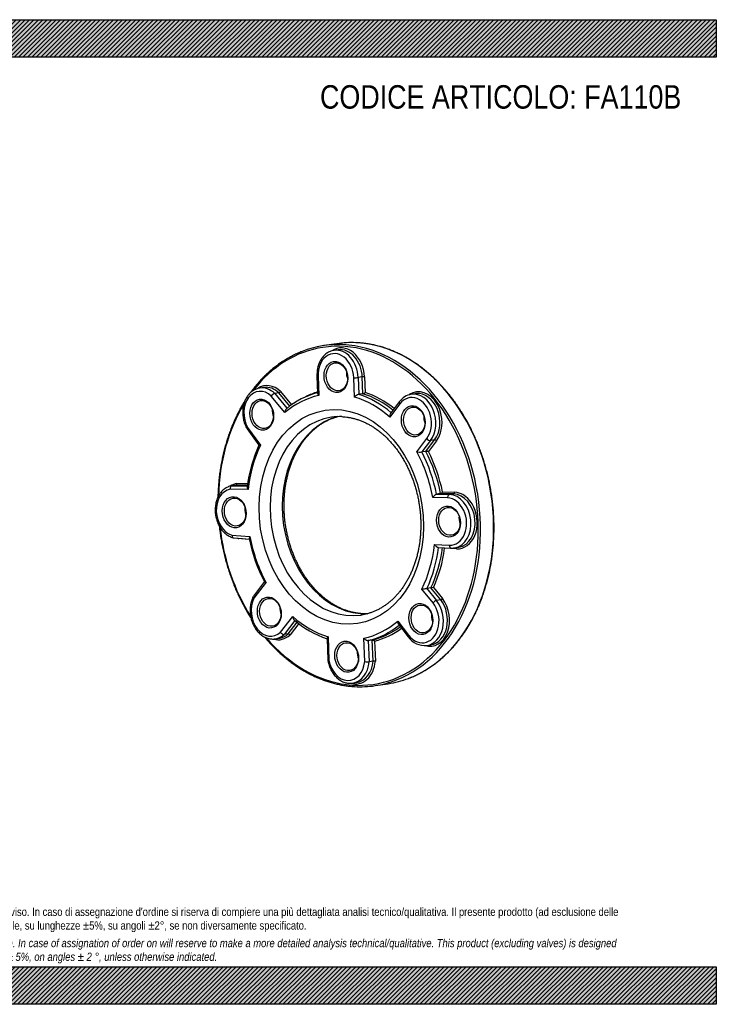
# Model space of a CAD drawing. Header units: millimetres. Extents: x 0 to 891, y 0 to 630.
# Tile 2 of 2: x 445 to 891, y 0 to 630. Entities that reach past the tile are written whole.
import ezdxf

# ---------------------------------------------------------------- set-up
doc = ezdxf.new("R2010")
doc.units = ezdxf.units.MM
doc.header["$LTSCALE"] = 3
doc.layers.add('Default', color=7, linetype='Continuous')
doc.layers.add('FA110B', color=7, linetype='Continuous')

# ---------------------------------------------------------------- blocks, each defined once
blk = doc.blocks.new('SE')
at = {"layer": 'FA110B', "color": 7, "linetype": 'Continuous'}
for p, q in [((648.36, 422.7), (639.95, 421.43)), ((649.09, 418.8), (646.5, 418.41)), ((635.61, 402.02), (636.04, 390.87)), ((636.32, 401.9), (636.79, 389.53)), ((659.64, 388.54), (659.16, 400.91)), ((664.57, 401.43), (661.98, 401.03)), ((661.98, 401.03), (662.39, 390.29)), ((664.98, 390.68), (664.57, 401.43)), ((665.98, 401.49), (666.36, 391.54)), ((601.63, 394.68), (599.04, 394.29)), ((611.2, 391.27), (608.61, 390.88)), ((608.61, 390.88), (616.44, 381.38)), ((618.21, 382.76), (611.2, 391.27)), ((612.3, 392.12), (619.35, 383.57)), ((664.98, 390.68), (662.39, 390.29)), ((698.52, 390.7), (695.93, 390.31)), ((615.14, 378.58), (606.4, 389.19)), ((688.27, 385.51), (682.66, 378.01)), ((688.58, 384.12), (682.23, 375.64)), ((590.9, 368.18), (598.52, 357.81)), ((591.28, 369.09), (599.54, 357.84)), ((699.42, 353.55), (705.8, 361.98)), ((708.22, 360.72), (702.68, 353.4)), ((705.26, 353.79), (710.81, 361.11)), ((712.02, 360.48), (706.89, 353.7)), ((710.81, 361.11), (708.22, 360.72)), ((705.26, 353.79), (702.68, 353.4)), ((591.54, 329.39), (580.12, 329.64)), ((581.19, 331.82), (581.02, 331.79)), ((583.79, 332.22), (581.2, 331.83)), ((581.2, 331.83), (591.07, 331.61)), ((591.13, 332.06), (583.79, 332.22)), ((584.33, 333.32), (591.29, 333.16)), ((715.93, 327.84), (723.53, 327.72)), ((719.14, 324.05), (709.67, 324.2)), ((714.71, 326.76), (712.12, 326.37)), ((712.12, 326.37), (720.34, 326.24)), ((722.93, 326.63), (714.71, 326.76)), ((722.93, 326.63), (720.34, 326.24)), ((581.26, 300.24), (592.73, 299.28)), ((582.29, 298.45), (592.35, 297.6)), ((592.39, 297.39), (585.68, 297.95)), ((710.78, 294.2), (720.26, 293.76)), ((713.21, 292.34), (721.46, 291.96)), ((724.89, 291.46), (717.28, 291.81)), ((723.57, 292.06), (726.16, 292.45)), ((601.98, 270.46), (594.93, 261.1)), ((603.02, 270.04), (595.31, 259.8)), ((709.86, 256.82), (702.68, 265.68)), ((708.53, 266.47), (705.94, 266.08)), ((705.94, 266.08), (712.16, 258.39)), ((714.75, 258.78), (708.53, 266.47)), ((710.15, 266.68), (715.9, 259.56)), ((714.75, 258.78), (712.16, 258.39)), ((612.31, 238.03), (620.13, 248.11)), ((621.55, 245.56), (614.64, 236.65)), ((617.23, 237.04), (622.95, 244.41)), ((624.01, 243.58), (618.4, 236.35)), ((687.23, 245.21), (694.25, 236.15)), ((687.7, 243.21), (693.96, 235.12)), ((609, 233.84), (611.59, 234.23)), ((617.23, 237.04), (614.64, 236.65)), ((642.05, 234.12), (642.58, 220.24)), ((642.71, 235.23), (643.28, 220.24)), ((666.13, 219.25), (665.55, 234.23)), ((671.02, 233.13), (668.43, 232.74)), ((671.54, 219.6), (671.02, 233.13)), ((668.43, 232.74), (668.95, 219.21)), ((672.46, 232.39), (672.95, 219.59)), ((705.92, 229.63), (708.51, 230.02)), ((671.54, 219.6), (668.95, 219.21)), ((658.47, 205.52), (661.05, 205.91)), ((672.75, 203.89), (681.16, 205.16))]:
    blk.add_line(p, q, dxfattribs=at)
for centre, radius, start, end in [((609.61, 387.3), 3.72, 105.65059, 149.50559), ((610.69, 393.08), 1.88, 285.74829, 329.1819), ((648.42, 342.48), 50.36, 104.25317, 129.97741), ((664.1, 393.6), 3.05, 286.6469, 317.54642), ((664.05, 384.64), 5.89, 106.38303, 138.56735), ((697.82, 378.73), 11.71, 98.85053, 144.63792), ((650.02, 342.08), 33.96, 87.40913, 98.42196), ((679.47, 320.61), 89.09, 155.31329, 173.29132), ((701.63, 365.8), 12.45, 259.75873, 274.81851), ((705.77, 347.92), 5.89, 79.04606, 94.91303), ((692.4, 317.64), 102.04, 191.13954, 207.5954), ((722, 301.11), 9.17, 266.607, 281.00999), ((695.51, 338.08), 72.75, 275.65892, 278.24129), ((716.91, 207.53), 59.53, 96.51842, 98.09018), ((713.23, 254.34), 4.18, 104.76504, 143.7439), ((714.22, 260.8), 2.09, 284.77585, 323.76844), ((661.4, 292.01), 61.22, 228.73556, 251.58294), ((704.54, 242.43), 12.86, 214.64358, 276.11129), ((667.69, 230.2), 11.06, 261.88311, 276.55513), ((672.18, 213.95), 5.69, 82.23838, 96.49792)]:
    blk.add_arc(centre, radius, start, end, dxfattribs=at)
for centre, major_axis, ratio, start_param, end_param in [((655.7, 312.56), (-16.25, 107.78), 0.756178, 2.259537, 6.283185), ((656.35, 312.66), (16.4, -108.77), 0.756178, 2.994843, 3.312114), ((664.76, 313.93), (-16.4, 108.77), 0.756178, 6.136435, 6.283185), ((664.76, 313.93), (-16.4, 108.77), 0.756178, 3.302457, 6.136435), ((655.7, 312.56), (-16.25, 107.78), 0.756178, 0, 0.625367), ((647.74, 401.4), (2.24, -14.83), 0.756178, 1.424046, 4.565639), ((652.27, 402.09), (2.68, -17.8), 0.756178, 1.424046, 3.491233), ((649.03, 401.6), (2.53, -16.81), 0.756178, 3.128961, 3.141593), ((649.03, 401.6), (2.53, -16.81), 0.756178, 1.424046, 3.128961), ((651.62, 401.99), (2.53, -16.81), 0.756178, 3.126455, 3.141593), ((651.62, 401.99), (2.53, -16.81), 0.756178, 1.424046, 3.126455), ((656.35, 312.66), (16.4, -108.77), 0.756178, 0.17027, 2.994843), ((661.33, 403.45), (1.34, -8.9), 0.756178, 4.434044, 4.990734), ((604.81, 377.97), (2.68, -17.8), 0.756178, 2.367862, 3.479738), ((637.61, 402.09), (2, 0.08), 0.095684, 3.142114, 4.004388), ((660.46, 401.1), (2, 0.08), 0.095684, 4.004388, 5.575184), ((665.33, 401.39), (0.999, 0.038), 0.095684, 0.862795, 2.433591), ((600.28, 377.29), (2.24, -14.83), 0.756178, 2.380027, 5.180455), ((601.58, 377.48), (2.53, -16.81), 0.756178, 2.371557, 3.142344), ((604.17, 377.87), (2.53, -16.81), 0.756178, 3.127266, 3.141593), ((604.17, 377.87), (2.53, -16.81), 0.756178, 2.371557, 3.127266), ((655.7, 312.56), (-12.22, 81.08), 0.756178, 0.12377, 0.251808), ((655.05, 312.47), (-12.07, 80.09), 0.756178, 5.594444, 5.924987), ((655.7, 312.56), (-12.22, 81.08), 0.756178, 5.59795, 5.915121), ((701.73, 373.76), (2.72, -18.02), 0.756178, 0.636129, 3.479372), ((698.5, 373.27), (2.57, -17.04), 0.756178, 0.636129, 3.135596), ((701.09, 373.66), (2.57, -17.04), 0.756178, 3.096229, 3.141593), ((701.09, 373.66), (2.57, -17.04), 0.756178, 0.636129, 3.096229), ((651.17, 311.88), (-11.78, 78.12), 0.756178, 0.044283, 0.44438), ((651.17, 311.88), (-11.78, 78.12), 0.756178, 5.544607, 5.945402), ((652.47, 312.08), (-12.07, 80.09), 0.756178, 5.568205, 5.924987), ((689.87, 384.31), (1.6, -1.2), 0.524408, 3.141065, 4.234761), ((697.21, 373.08), (2.27, -15.06), 0.756178, 0.636129, 3.78276), ((698.5, 373.27), (2.57, -17.04), 0.756178, 3.135596, 3.141593), ((655.7, 312.56), (-16.25, 107.78), 0.756178, 0.738676, 1.339254), ((613.87, 379.34), (1.34, -8.9), 0.756178, 4.434044, 4.990734), ((654.41, 312.37), (-9.54, 63.28), 0.756178, 0, 3.138954), ((662.17, 313.54), (9.54, -63.28), 0.756178, 3.217759, 6.204638), ((654.41, 312.37), (-9.54, 63.28), 0.756178, 6.279139, 6.283185), ((710.79, 375.13), (1.34, -8.9), 0.756178, 4.434044, 4.990734), ((707.09, 362.18), (1.6, -1.21), 0.526373, 4.237526, 5.808322), ((711.37, 360.38), (0.798, -0.603), 0.526373, 1.095933, 2.66673), ((651.17, 311.88), (-11.78, 78.12), 0.756178, 0.832917, 1.232669), ((651.17, 311.88), (-11.78, 78.12), 0.756178, 4.756224, 5.157468), ((652.47, 312.08), (-12.07, 80.09), 0.756178, 4.777088, 5.137053), ((655.05, 312.47), (-12.07, 80.09), 0.756178, 4.777088, 5.137053), ((655.7, 312.56), (-12.22, 81.08), 0.756178, 4.787167, 5.127187), ((582.64, 314.86), (-2.24, 14.83), 0.756178, 0.024787, 2.824261), ((587.17, 315.54), (2.68, -17.8), 0.756178, 3.152844, 3.487769), ((724.23, 309.59), (-2.72, 18.02), 0.756178, 2.992324, 6.137158), ((719.71, 308.9), (-2.27, 15.06), 0.756178, 2.992324, 6.135241), ((721, 309.1), (-2.57, 17.04), 0.756178, 3.154964, 6.136575), ((723.59, 309.49), (-2.57, 17.04), 0.756178, 3.159186, 6.136575), ((596.23, 316.91), (1.34, -8.9), 0.756178, 4.434044, 4.990734), ((733.29, 310.95), (1.34, -8.9), 0.756178, 4.434044, 4.990734), ((655.7, 312.56), (-16.25, 107.78), 0.756178, 1.524753, 2.092717), ((587.17, 315.54), (2.68, -17.8), 0.756178, -0.377266, -0.305167), ((651.17, 311.88), (11.78, -78.12), 0.756178, 4.759908, 5.160004), ((651.17, 311.88), (11.78, -78.12), 0.756178, 0.829233, 1.230477), ((652.47, 312.08), (12.07, -80.09), 0.756178, 0.850097, 1.210062), ((655.05, 312.47), (12.07, -80.09), 0.756178, 0.850097, 1.203349), ((655.7, 312.56), (12.22, -81.08), 0.756178, 0.860177, 1.200196), ((721.55, 293.95), (0.09, 2), 0.64709, 1.698785, 3.141929), ((721, 309.1), (-2.57, 17.04), 0.756178, 3.141593, 3.154964), ((724.25, 291.36), (-0.047, -0.999), 0.64709, 1.698785, 2.636606), ((723.59, 309.49), (-2.57, 17.04), 0.756178, 3.141593, 3.159186), ((605.14, 250.68), (-2.27, 15.06), 0.756178, 0.811926, 3.610674), ((706.59, 247.16), (-2.72, 18.02), 0.756178, 2.803635, 5.35176), ((703.35, 246.67), (-2.57, 17.04), 0.756178, 3.140774, 5.351177), ((705.94, 247.06), (-2.57, 17.04), 0.756178, 3.141593, 5.351177), ((618.73, 252.73), (1.34, -8.9), 0.756178, 4.434044, 4.990734), ((702.06, 246.47), (-2.27, 15.06), 0.756178, 2.206926, 5.349842), ((651.17, 311.88), (11.78, -78.12), 0.756178, 5.544957, 5.945402), ((654.41, 312.37), (-9.54, 63.28), 0.756178, 3.138954, 3.141593), ((715.65, 248.52), (1.34, -8.9), 0.756178, 4.434044, 4.990734), ((651.17, 311.88), (11.78, -78.12), 0.756178, 0.044283, 0.445079), ((652.47, 312.08), (12.07, -80.09), 0.756178, 0.064699, 0.419144), ((655.7, 312.56), (12.22, -81.08), 0.756178, 0.074565, 0.378172), ((655.05, 312.47), (12.07, -80.09), 0.756178, 0.162162, 0.383799), ((609.67, 251.37), (-2.72, 18.02), 0.756178, 2.808448, 3.624055), ((606.43, 250.88), (-2.57, 17.04), 0.756178, 3.141593, 3.150257), ((606.43, 250.88), (-2.57, 17.04), 0.756178, 3.150257, 3.619986), ((609.02, 251.27), (-2.57, 17.04), 0.756178, 3.141593, 3.173243), ((609.02, 251.27), (-2.57, 17.04), 0.756178, 3.173243, 3.619986), ((655.05, 312.47), (12.07, -80.09), 0.756178, 0.064699, 0.162162), ((695.54, 236.34), (1.58, 1.22), 0.38875, 2.178898, 3.141352), ((668.19, 224.41), (1.34, -8.9), 0.756178, 4.434044, 4.990734), ((654.6, 222.36), (-2.27, 15.06), 0.756178, 1.597324, 4.392361), ((659.13, 223.04), (-2.72, 18.02), 0.756178, 2.793893, 4.407294), ((655.9, 222.55), (-2.57, 17.04), 0.756178, 3.141593, 4.402753), ((658.49, 222.94), (-2.57, 17.04), 0.756178, 3.141593, 4.402753), ((664.76, 313.93), (-16.4, 108.77), 0.756178, 3.141593, 3.302457), ((655.9, 222.55), (-2.57, 17.04), 0.756178, 3.137036, 3.141593), ((656.35, 312.66), (16.4, -108.77), 0.756178, 6.125176, 6.283185), ((656.35, 312.66), (16.4, -108.77), 0.756178, 0, 0.17027)]:
    blk.add_ellipse(centre, major_axis=major_axis, ratio=ratio, start_param=start_param, end_param=end_param, dxfattribs=at)
for centre, major_axis in [((647.74, 401.4), (1.49, -9.89)), ((648.39, 401.5), (-1.34, 8.9)), ((600.28, 377.29), (1.49, -9.89)), ((600.93, 377.38), (-1.34, 8.9)), ((651.17, 311.88), (10.29, -68.23)), ((697.21, 373.08), (1.49, -9.89)), ((697.85, 373.17), (-1.34, 8.9)), ((582.64, 314.86), (1.49, -9.89)), ((583.28, 314.96), (-1.34, 8.9)), ((719.71, 308.9), (1.49, -9.89)), ((720.35, 309), (-1.34, 8.9)), ((605.14, 250.68), (1.49, -9.89)), ((605.78, 250.78), (-1.34, 8.9)), ((702.06, 246.47), (1.49, -9.89)), ((702.71, 246.57), (-1.34, 8.9)), ((654.6, 222.36), (1.49, -9.89)), ((655.25, 222.46), (-1.34, 8.9))]:
    blk.add_ellipse(centre, major_axis=major_axis, ratio=0.756178, dxfattribs=at)
for points, knots in [([(694.2, 208.59), (694.84, 208.82), (696.22, 209.35), (698.63, 210.41), (701.25, 211.69), (703.85, 213.11), (706.4, 214.64), (708.9, 216.3), (711.35, 218.07), (713.74, 219.95), (716.07, 221.95), (718.34, 224.05), (720.55, 226.27), (722.69, 228.59), (724.77, 231.01), (726.77, 233.53), (728.69, 236.14), (730.54, 238.85), (732.32, 241.65), (734.01, 244.53), (735.62, 247.5), (737.14, 250.55), (738.58, 253.67), (739.93, 256.86), (741.19, 260.12), (742.35, 263.45), (743.43, 266.83), (744.41, 270.28), (745.3, 273.77), (746.09, 277.31), (746.78, 280.9), (747.38, 284.52), (747.88, 288.18), (748.27, 291.87), (748.57, 295.59), (748.77, 299.33), (748.87, 303.08), (748.87, 306.85), (748.77, 310.63), (748.57, 314.41), (748.26, 318.19), (747.86, 321.97), (747.36, 325.73), (746.76, 329.48), (746.07, 333.22), (745.27, 336.93), (744.38, 340.61), (743.4, 344.26), (742.32, 347.87), (741.15, 351.45), (739.89, 354.98), (738.54, 358.46), (737.1, 361.89), (735.57, 365.26), (733.96, 368.57), (732.27, 371.81), (730.5, 374.99), (728.65, 378.09), (726.72, 381.12), (724.72, 384.07), (722.64, 386.93), (720.5, 389.71), (718.29, 392.39), (716.02, 394.98), (713.68, 397.48), (711.29, 399.87), (708.84, 402.17), (706.34, 404.36), (703.79, 406.44), (701.19, 408.41), (698.55, 410.26), (695.86, 412), (693.14, 413.63), (690.39, 415.13), (687.61, 416.52), (684.8, 417.78), (681.96, 418.92), (679.1, 419.93), (676.23, 420.82), (673.35, 421.57), (670.45, 422.2), (667.54, 422.7), (664.66, 423.07), (662.29, 423.27), (661.05, 423.33), (660.65, 423.35)], [0, 0, 0, 0, 0.007751, 0.019911, 0.032074, 0.044239, 0.056406, 0.068576, 0.080749, 0.092925, 0.105103, 0.117284, 0.129467, 0.141653, 0.153841, 0.166031, 0.178223, 0.190417, 0.202612, 0.214809, 0.227007, 0.239205, 0.251405, 0.263605, 0.275806, 0.288007, 0.300208, 0.31241, 0.324612, 0.336814, 0.349016, 0.361218, 0.373421, 0.385623, 0.397825, 0.410027, 0.422229, 0.43443, 0.446632, 0.458834, 0.471036, 0.483238, 0.495439, 0.507641, 0.519843, 0.532045, 0.544247, 0.556449, 0.568651, 0.580853, 0.593056, 0.605258, 0.617461, 0.629664, 0.641867, 0.65407, 0.666273, 0.678476, 0.69068, 0.702883, 0.715086, 0.727289, 0.739492, 0.751694, 0.763896, 0.776098, 0.788299, 0.800499, 0.812697, 0.824895, 0.837091, 0.849286, 0.861479, 0.873669, 0.885858, 0.898044, 0.910228, 0.922409, 0.934587, 0.946762, 0.958935, 0.971104, 0.983272, 0.995436, 1, 1, 1, 1]), ([(626.14, 417.71), (625.83, 417.6), (624.72, 417.18), (622.6, 416.24), (619.98, 414.96), (617.37, 413.55), (614.82, 412.02), (612.32, 410.38), (609.87, 408.61), (607.48, 406.73), (605.14, 404.74), (602.87, 402.64), (600.66, 400.43), (598.51, 398.12), (596.44, 395.7), (594.64, 393.45), (593.55, 391.99), (593.11, 391.39)], [0, 0, 0, 0, 0.0037897, 0.0160408, 0.028294, 0.0405494, 0.0528073, 0.0650679, 0.0773311, 0.0895972, 0.101866, 0.1141375, 0.1264116, 0.1386881, 0.1509668, 0.1632477, 0.1716737, 0.1716737, 0.1716737, 0.1716737]), ([(646.68, 418.42), (646.51, 418.4), (646.01, 418.34), (645.07, 418.11), (643.96, 417.72), (642.88, 417.2), (641.86, 416.56), (640.89, 415.8), (639.98, 414.94), (639.14, 413.97), (638.37, 412.9), (637.69, 411.75), (637.1, 410.51), (636.6, 409.21), (636.19, 407.84), (635.89, 406.43), (635.69, 404.98), (635.59, 403.48), (635.6, 402.56), (635.61, 402.02)], [0, 0, 0, 0, 0.02286, 0.082494, 0.142103, 0.201804, 0.261712, 0.321912, 0.382454, 0.443348, 0.504573, 0.566082, 0.62782, 0.689725, 0.751746, 0.81384, 0.875975, 0.93813, 1, 1, 1, 1]), ([(599.03, 394.27), (598.82, 394.25), (598.28, 394.17), (597.31, 393.9), (596.21, 393.47), (595.14, 392.92), (594.13, 392.25), (593.18, 391.46), (592.28, 390.57), (591.46, 389.57), (590.72, 388.48), (590.06, 387.31), (589.5, 386.05), (589.02, 384.73), (588.64, 383.35), (588.37, 381.92), (588.2, 380.46), (588.13, 378.98), (588.16, 377.49), (588.3, 376), (588.54, 374.51), (588.88, 373.05), (589.32, 371.62), (589.85, 370.25), (590.4, 369.08), (590.75, 368.47), (590.89, 368.21)], [0, 0, 0, 0, 0.020863, 0.062956, 0.105046, 0.147226, 0.18957, 0.232133, 0.274942, 0.317997, 0.361278, 0.40475, 0.448371, 0.4921, 0.535901, 0.579748, 0.623619, 0.6675, 0.711389, 0.755284, 0.799189, 0.843108, 0.887046, 0.931006, 0.97499, 1, 1, 1, 1]), ([(636.04, 390.88), (636.04, 390.82), (636.05, 390.76), (636.11, 390.52), (636.2, 390.32), (636.39, 390.03), (636.46, 389.93), (636.61, 389.73), (636.7, 389.63), (636.79, 389.53)], [0.4112957, 0.4112957, 0.4112957, 0.4112957, 0.5, 0.5, 0.75, 0.75, 0.875, 0.875, 1, 1, 1, 1]), ([(589.52, 386.08), (589.3, 385.74), (588.51, 384.46), (587.18, 382.2), (585.56, 379.23), (584.04, 376.19), (582.6, 373.07), (581.24, 369.88), (579.98, 366.62), (578.81, 363.3), (577.73, 359.92), (576.74, 356.48), (575.85, 352.99), (575.05, 349.45), (574.35, 345.86), (573.75, 342.24), (573.25, 338.58), (572.85, 334.89), (572.55, 331.18), (572.36, 327.72), (572.29, 325.5), (572.27, 324.53)], [0.1956788, 0.1956788, 0.1956788, 0.1956788, 0.2001009, 0.2123882, 0.2246767, 0.2369662, 0.2492565, 0.2615475, 0.273839, 0.286131, 0.2984234, 0.310716, 0.3230087, 0.3353016, 0.3475946, 0.3598876, 0.3721806, 0.3844736, 0.3967665, 0.4090593, 0.4185919, 0.4185919, 0.4185919, 0.4185919]), ([(616.07, 381.08), (616.03, 381.05), (615.99, 381.01), (615.86, 380.88), (615.78, 380.78), (615.64, 380.55), (615.57, 380.43), (615.4, 380.04), (615.31, 379.76), (615.22, 379.32), (615.19, 379.17), (615.16, 378.88), (615.15, 378.73), (615.14, 378.58)], [0.1942967, 0.1942967, 0.1942967, 0.1942967, 0.25, 0.25, 0.375, 0.375, 0.5, 0.5, 0.75, 0.75, 0.875, 0.875, 1, 1, 1, 1]), ([(682.66, 378.02), (682.6, 377.94), (682.55, 377.85), (682.45, 377.64), (682.4, 377.51), (682.28, 377.12), (682.23, 376.83), (682.2, 376.39), (682.2, 376.24), (682.2, 375.94), (682.21, 375.79), (682.23, 375.64)], [0.2714172, 0.2714172, 0.2714172, 0.2714172, 0.375, 0.375, 0.5, 0.5, 0.75, 0.75, 0.875, 0.875, 1, 1, 1, 1]), ([(667.75, 249.89), (667.07, 249.87), (665.7, 249.86), (663.59, 249.97), (661.45, 250.22), (659.3, 250.59), (657.17, 251.09), (655.04, 251.72), (652.93, 252.47), (650.84, 253.35), (648.78, 254.34), (646.74, 255.46), (644.73, 256.69), (642.76, 258.04), (640.82, 259.5), (638.93, 261.07), (637.09, 262.74), (635.29, 264.51), (633.55, 266.39), (631.87, 268.36), (630.24, 270.42), (628.68, 272.57), (627.19, 274.81), (625.77, 277.12), (624.42, 279.51), (623.15, 281.97), (621.95, 284.49), (620.84, 287.07), (619.81, 289.71), (618.87, 292.4), (618.02, 295.13), (617.26, 297.9), (616.59, 300.7), (616.01, 303.53), (615.53, 306.37), (615.14, 309.23), (614.85, 312.11), (614.65, 314.98), (614.56, 317.85), (614.56, 320.71), (614.66, 323.56), (614.85, 326.38), (615.14, 329.18), (615.53, 331.94), (616.01, 334.67), (616.59, 337.35), (617.26, 339.98), (618.01, 342.56), (618.86, 345.08), (619.79, 347.53), (620.81, 349.91), (621.91, 352.22), (623.09, 354.45), (624.35, 356.59), (625.68, 358.65), (627.08, 360.62), (628.56, 362.49), (630.1, 364.26), (631.7, 365.93), (633.36, 367.5), (635.08, 368.96), (636.85, 370.31), (638.68, 371.55), (640.55, 372.67), (642.47, 373.67), (644.43, 374.55), (646.42, 375.31), (647.89, 375.77), (648.68, 375.99), (648.79, 376.02)], [0.0270565, 0.0270565, 0.0270565, 0.0270565, 0.0409089, 0.0555869, 0.0702364, 0.0848503, 0.0994241, 0.1139551, 0.1284429, 0.1428884, 0.1572941, 0.1716631, 0.1859991, 0.2003062, 0.2145883, 0.2288493, 0.2430928, 0.2573221, 0.2715401, 0.2857493, 0.2999519, 0.3141498, 0.3283445, 0.3425372, 0.3567289, 0.37092, 0.3851113, 0.399303, 0.4134953, 0.4276885, 0.4418825, 0.4560772, 0.4702724, 0.484468, 0.4986635, 0.5128588, 0.5270535, 0.5412472, 0.5554395, 0.5696303, 0.5838193, 0.5980063, 0.6121912, 0.6263741, 0.640555, 0.6547342, 0.668912, 0.6830892, 0.6972662, 0.711444, 0.7256239, 0.7398074, 0.7539963, 0.768193, 0.7824001, 0.7966205, 0.8108575, 0.825115, 0.8393969, 0.8537073, 0.8680504, 0.8824302, 0.8968502, 0.9113131, 0.9258205, 0.9403725, 0.9549672, 0.9696007, 0.9719547, 0.9719547, 0.9719547, 0.9719547]), ([(651.56, 376.01), (651.95, 375.99), (652.94, 375.93), (654.77, 375.74), (656.9, 375.39), (659.04, 374.91), (661.17, 374.31), (663.28, 373.58), (665.37, 372.72), (667.44, 371.75), (669.49, 370.65), (671.5, 369.44), (673.48, 368.11), (675.42, 366.67), (677.32, 365.12), (679.17, 363.47), (680.98, 361.71), (682.73, 359.85), (684.42, 357.9), (686.06, 355.85), (687.63, 353.72), (689.13, 351.5), (690.57, 349.2), (691.93, 346.82), (693.22, 344.37), (694.42, 341.86), (695.55, 339.29), (696.59, 336.66), (697.55, 333.98), (698.42, 331.26), (699.19, 328.5), (699.88, 325.7), (700.47, 322.88), (700.97, 320.03), (701.38, 317.17), (701.69, 314.3), (701.9, 311.43), (702.01, 308.56), (702.03, 305.7), (701.94, 302.85), (701.77, 300.02), (701.49, 297.22), (701.12, 294.44), (700.65, 291.71), (700.1, 289.02), (699.44, 286.38), (698.7, 283.79), (697.87, 281.26), (696.95, 278.8), (695.95, 276.4), (694.86, 274.08), (693.7, 271.84), (692.45, 269.68), (691.13, 267.61), (689.74, 265.63), (688.28, 263.74), (686.75, 261.95), (685.16, 260.26), (683.51, 258.67), (681.8, 257.19), (680.04, 255.83), (678.22, 254.57), (676.36, 253.43), (674.45, 252.4), (672.5, 251.5), (670.51, 250.72), (668.48, 250.06), (666.43, 249.54), (664.83, 249.2), (664.01, 249.1), (663.83, 249.08)], [0, 0, 0, 0, 0.007584, 0.022935, 0.038258, 0.05354, 0.068777, 0.083969, 0.099116, 0.114222, 0.129288, 0.144318, 0.159318, 0.174291, 0.189241, 0.204172, 0.219087, 0.23399, 0.248884, 0.26377, 0.278651, 0.293528, 0.308403, 0.323277, 0.33815, 0.353024, 0.367897, 0.382772, 0.397647, 0.412523, 0.427399, 0.442277, 0.457155, 0.472032, 0.48691, 0.501787, 0.516663, 0.531538, 0.546411, 0.561282, 0.576151, 0.591018, 0.605883, 0.620746, 0.635607, 0.650466, 0.665325, 0.680183, 0.695042, 0.709903, 0.724767, 0.739637, 0.754514, 0.769402, 0.784303, 0.799221, 0.81416, 0.829123, 0.844116, 0.859142, 0.874206, 0.889311, 0.904461, 0.919658, 0.934901, 0.95019, 0.96552, 0.980885, 0.996278, 1, 1, 1, 1]), ([(590.9, 368.18), (590.88, 368.21), (590.87, 368.25), (590.85, 368.38), (590.88, 368.5), (591.02, 368.77), (591.14, 368.93), (591.28, 369.09)], [0.3939705, 0.3939705, 0.3939705, 0.3939705, 0.5, 0.5, 0.75, 0.75, 1, 1, 1, 1]), ([(598.52, 357.82), (598.52, 357.82), (598.52, 357.82), (598.53, 357.81), (598.55, 357.81), (598.67, 357.8), (598.79, 357.8), (599.04, 357.81), (599.13, 357.82), (599.32, 357.83), (599.43, 357.84), (599.54, 357.84)], [0.3567465, 0.3567465, 0.3567465, 0.3567465, 0.375, 0.375, 0.5, 0.5, 0.75, 0.75, 0.875, 0.875, 1, 1, 1, 1]), ([(581.02, 331.79), (580.92, 331.78), (580.47, 331.7), (579.59, 331.45), (578.5, 331.01), (577.44, 330.45), (576.43, 329.78), (575.47, 328.98), (574.59, 328.08), (573.77, 327.08), (573.03, 325.99), (572.38, 324.8), (571.82, 323.54), (571.35, 322.22), (570.98, 320.83), (570.71, 319.41), (570.54, 317.95), (570.48, 316.46), (570.52, 314.97), (570.66, 313.48), (570.91, 312), (571.26, 310.54), (571.7, 309.11), (572.24, 307.73), (572.87, 306.41), (573.59, 305.15), (574.4, 303.97), (575.28, 302.87), (576.22, 301.87), (577.24, 300.97), (578.3, 300.19), (579.42, 299.52), (580.56, 298.98), (581.5, 298.64), (582.01, 298.51), (582.15, 298.48)], [0, 0, 0, 0, 0.007427, 0.03807, 0.068724, 0.099446, 0.130291, 0.161297, 0.192482, 0.223847, 0.255375, 0.28704, 0.318811, 0.35066, 0.38256, 0.414491, 0.44644, 0.478397, 0.510358, 0.542324, 0.574297, 0.606281, 0.638279, 0.670293, 0.702325, 0.734374, 0.766434, 0.798492, 0.830529, 0.862521, 0.894433, 0.92623, 0.957875, 0.989335, 1, 1, 1, 1]), ([(581.2, 331.83), (581.12, 331.82), (581.03, 331.79), (580.87, 331.72), (580.8, 331.67), (580.65, 331.54), (580.58, 331.47), (580.46, 331.3), (580.4, 331.21), (580.25, 330.91), (580.18, 330.67), (580.1, 330.17), (580.1, 329.9), (580.12, 329.64)], [0, 0, 0, 0, 0.125, 0.125, 0.25, 0.25, 0.375, 0.375, 0.5, 0.5, 0.75, 0.75, 1, 1, 1, 1]), ([(584.33, 333.32), (584.35, 333.19), (584.34, 333.05), (584.3, 332.8), (584.27, 332.68), (584.17, 332.48), (584.1, 332.4), (583.96, 332.27), (583.88, 332.23), (583.79, 332.22)], [0, 0, 0, 0, 0.25, 0.25, 0.5, 0.5, 0.75, 0.75, 1, 1, 1, 1]), ([(590.99, 331.03), (590.98, 330.95), (590.98, 330.86), (591, 330.56), (591.06, 330.34), (591.21, 329.98), (591.26, 329.87), (591.39, 329.63), (591.46, 329.51), (591.54, 329.39)], [0.3960971, 0.3960971, 0.3960971, 0.3960971, 0.5, 0.5, 0.75, 0.75, 0.875, 0.875, 1, 1, 1, 1]), ([(714.71, 326.76), (714.81, 326.77), (714.93, 326.82), (715.1, 326.93), (715.16, 326.97), (715.28, 327.06), (715.34, 327.11), (715.5, 327.27), (715.6, 327.38), (715.78, 327.61), (715.86, 327.72), (715.93, 327.84)], [0, 0, 0, 0, 0.25, 0.25, 0.375, 0.375, 0.5, 0.5, 0.75, 0.75, 1, 1, 1, 1]), ([(722.93, 326.63), (723.01, 326.64), (723.1, 326.68), (723.25, 326.8), (723.32, 326.89), (723.43, 327.09), (723.47, 327.2), (723.52, 327.45), (723.54, 327.59), (723.53, 327.72)], [0, 0, 0, 0, 0.25, 0.25, 0.5, 0.5, 0.75, 0.75, 1, 1, 1, 1]), ([(712.12, 326.37), (712.02, 326.35), (711.92, 326.32), (711.69, 326.23), (711.57, 326.16), (711.34, 326.02), (711.22, 325.93), (710.98, 325.75), (710.87, 325.65), (710.54, 325.34), (710.33, 325.12), (709.97, 324.66), (709.8, 324.43), (709.67, 324.2)], [0, 0, 0, 0, 0.125, 0.125, 0.25, 0.25, 0.375, 0.375, 0.5, 0.5, 0.75, 0.75, 1, 1, 1, 1]), ([(720.34, 326.24), (720.26, 326.22), (720.17, 326.2), (720.01, 326.12), (719.93, 326.07), (719.78, 325.95), (719.7, 325.88), (719.57, 325.71), (719.51, 325.62), (719.34, 325.31), (719.26, 325.08), (719.15, 324.58), (719.13, 324.31), (719.14, 324.05)], [0, 0, 0, 0, 0.125, 0.125, 0.25, 0.25, 0.375, 0.375, 0.5, 0.5, 0.75, 0.75, 1, 1, 1, 1]), ([(573.1, 306.03), (573.15, 305.62), (573.34, 303.96), (573.72, 301.04), (574.31, 297.29), (575.01, 293.55), (575.79, 289.84), (576.68, 286.16), (577.66, 282.5), (578.73, 278.89), (579.9, 275.31), (581.16, 271.78), (582.5, 268.29), (583.94, 264.86), (585.46, 261.49), (587.07, 258.18), (588.75, 254.93), (590.52, 251.75), (592.1, 249.11), (593.08, 247.53), (593.44, 246.97)], [0.4788243, 0.4788243, 0.4788243, 0.4788243, 0.4828154, 0.4951081, 0.5074007, 0.5196934, 0.5319862, 0.544279, 0.5565719, 0.5688649, 0.581158, 0.5934513, 0.6057447, 0.6180383, 0.630332, 0.6426258, 0.6549197, 0.6672138, 0.6795079, 0.6863156, 0.6863156, 0.6863156, 0.6863156]), ([(581.26, 300.24), (581.25, 299.98), (581.28, 299.72), (581.39, 299.27), (581.47, 299.06), (581.64, 298.82), (581.71, 298.74), (581.84, 298.62), (581.91, 298.57), (582.07, 298.49), (582.15, 298.47), (582.25, 298.45), (582.27, 298.45), (582.29, 298.45)], [0, 0, 0, 0, 0.25, 0.25, 0.5, 0.5, 0.625, 0.625, 0.75, 0.75, 0.875, 0.875, 0.9034844, 0.9034844, 0.9034844, 0.9034844]), ([(592.73, 299.28), (592.66, 299.17), (592.59, 299.06), (592.48, 298.84), (592.44, 298.74), (592.32, 298.43), (592.27, 298.24), (592.27, 298.02), (592.27, 297.97), (592.28, 297.92)], [0, 0, 0, 0, 0.125, 0.125, 0.25, 0.25, 0.5, 0.5, 0.5832606, 0.5832606, 0.5832606, 0.5832606]), ([(710.78, 294.2), (710.86, 294.08), (710.95, 293.96), (711.12, 293.73), (711.22, 293.62), (711.52, 293.29), (711.74, 293.08), (712.1, 292.81), (712.22, 292.72), (712.46, 292.58), (712.59, 292.51), (712.84, 292.41), (712.96, 292.38), (713.12, 292.35), (713.17, 292.34), (713.22, 292.34)], [0, 0, 0, 0, 0.125, 0.125, 0.25, 0.25, 0.5, 0.5, 0.625, 0.625, 0.75, 0.75, 0.875, 0.875, 0.9287664, 0.9287664, 0.9287664, 0.9287664]), ([(717.01, 292.16), (717.01, 292.16), (717.01, 292.16), (717.12, 292.05), (717.2, 291.93), (717.28, 291.81)], [0.7476869, 0.7476869, 0.7476869, 0.7476869, 0.75, 0.75, 1, 1, 1, 1]), ([(603.02, 270.04), (602.9, 270.06), (602.79, 270.08), (602.59, 270.12), (602.5, 270.15), (602.25, 270.22), (602.12, 270.26), (602, 270.34), (601.98, 270.36), (601.96, 270.38)], [0, 0, 0, 0, 0.125, 0.125, 0.25, 0.25, 0.5, 0.5, 0.6148815, 0.6148815, 0.6148815, 0.6148815]), ([(594.89, 261.02), (594.81, 260.87), (594.55, 260.36), (594.1, 259.33), (593.64, 258), (593.28, 256.6), (593.02, 255.16), (592.86, 253.69), (592.8, 252.2), (592.85, 250.69), (593, 249.19), (593.26, 247.7), (593.61, 246.23), (594.06, 244.8), (594.61, 243.41), (595.25, 242.08), (595.98, 240.82), (596.79, 239.63), (597.67, 238.53), (598.63, 237.52), (599.65, 236.62), (600.72, 235.82), (601.84, 235.15), (602.99, 234.6), (604.18, 234.18), (605.37, 233.89), (606.58, 233.73), (607.77, 233.72), (608.65, 233.77), (609.06, 233.86), (609.12, 233.87)], [0, 0, 0, 0, 0.012909, 0.050728, 0.088591, 0.126511, 0.164465, 0.202438, 0.240419, 0.278405, 0.316397, 0.354397, 0.392411, 0.430439, 0.468487, 0.506556, 0.544645, 0.582746, 0.620844, 0.658918, 0.696939, 0.734867, 0.772662, 0.810278, 0.847681, 0.884849, 0.921781, 0.958504, 0.995065, 1, 1, 1, 1]), ([(595.31, 259.8), (595.15, 259.97), (595.03, 260.16), (594.86, 260.5), (594.82, 260.66), (594.83, 260.87), (594.85, 260.94), (594.88, 261.01), (594.88, 261.02), (594.89, 261.03)], [0, 0, 0, 0, 0.25, 0.25, 0.5, 0.5, 0.625, 0.625, 0.6444991, 0.6444991, 0.6444991, 0.6444991]), ([(620.13, 248.11), (620.14, 247.96), (620.17, 247.81), (620.23, 247.52), (620.26, 247.38), (620.39, 246.96), (620.5, 246.7), (620.71, 246.35), (620.78, 246.25), (620.91, 246.1), (620.97, 246.04), (621.02, 245.99)], [0, 0, 0, 0, 0.125, 0.125, 0.25, 0.25, 0.5, 0.5, 0.625, 0.625, 0.7035076, 0.7035076, 0.7035076, 0.7035076]), ([(687.23, 245.21), (687.23, 245.06), (687.23, 244.91), (687.24, 244.62), (687.26, 244.48), (687.32, 244.06), (687.39, 243.8), (687.54, 243.46), (687.59, 243.35), (687.67, 243.24), (687.69, 243.22), (687.7, 243.2)], [0, 0, 0, 0, 0.125, 0.125, 0.25, 0.25, 0.5, 0.5, 0.625, 0.625, 0.6512171, 0.6512171, 0.6512171, 0.6512171]), ([(602.16, 235.01), (602.34, 234.79), (603.28, 233.68), (604.98, 231.73), (607.31, 229.23), (609.7, 226.83), (612.15, 224.53), (614.65, 222.34), (617.2, 220.25), (619.79, 218.28), (622.43, 216.41), (625.11, 214.67), (627.83, 213.04), (630.58, 211.53), (633.37, 210.14), (636.18, 208.87), (639.01, 207.72), (641.87, 206.71), (644.74, 205.81), (647.62, 205.05), (650.52, 204.42), (653.43, 203.91), (656.31, 203.54), (658.41, 203.34), (659.41, 203.3), (659.51, 203.3)], [0.7378722, 0.7378722, 0.7378722, 0.7378722, 0.740978, 0.7532713, 0.7655643, 0.7778566, 0.7901482, 0.802439, 0.8147288, 0.8270173, 0.8393044, 0.8515899, 0.8638736, 0.8761552, 0.8884347, 0.9007117, 0.9129862, 0.925258, 0.937527, 0.9497931, 0.9620564, 0.9743168, 0.9865746, 0.9988298, 1, 1, 1, 1]), ([(612.31, 238.03), (612.44, 237.82), (612.62, 237.62), (612.99, 237.26), (613.21, 237.1), (613.53, 236.91), (613.64, 236.85), (613.86, 236.76), (613.96, 236.72), (614.17, 236.67), (614.27, 236.65), (614.46, 236.64), (614.56, 236.64), (614.64, 236.65)], [0, 0, 0, 0, 0.25, 0.25, 0.5, 0.5, 0.625, 0.625, 0.75, 0.75, 0.875, 0.875, 1, 1, 1, 1]), ([(617.23, 237.04), (617.31, 237.05), (617.41, 237.05), (617.62, 236.99), (617.73, 236.94), (617.95, 236.82), (618.05, 236.74), (618.24, 236.56), (618.33, 236.46), (618.4, 236.35)], [0, 0, 0, 0, 0.25, 0.25, 0.5, 0.5, 0.75, 0.75, 1, 1, 1, 1]), ([(642.71, 235.23), (642.62, 235.14), (642.54, 235.04), (642.4, 234.87), (642.34, 234.78), (642.17, 234.53), (642.1, 234.38), (642.05, 234.2), (642.05, 234.15), (642.05, 234.11)], [0, 0, 0, 0, 0.125, 0.125, 0.25, 0.25, 0.5, 0.5, 0.5887043, 0.5887043, 0.5887043, 0.5887043]), ([(665.55, 234.23), (665.64, 234.14), (665.74, 234.04), (665.95, 233.85), (666.06, 233.75), (666.41, 233.48), (666.66, 233.31), (667.05, 233.09), (667.19, 233.02), (667.45, 232.91), (667.59, 232.86), (667.85, 232.78), (667.98, 232.75), (668.22, 232.72), (668.33, 232.72), (668.43, 232.74)], [0, 0, 0, 0, 0.125, 0.125, 0.25, 0.25, 0.5, 0.5, 0.625, 0.625, 0.75, 0.75, 0.875, 0.875, 1, 1, 1, 1]), ([(671.02, 233.13), (671.12, 233.14), (671.24, 233.13), (671.5, 233.05), (671.64, 232.99), (671.9, 232.85), (672.03, 232.76), (672.26, 232.59), (672.37, 232.49), (672.46, 232.39)], [0, 0, 0, 0, 0.25, 0.25, 0.5, 0.5, 0.75, 0.75, 1, 1, 1, 1]), ([(643.28, 220.24), (643.08, 220.23), (642.92, 220.22), (642.68, 220.22), (642.61, 220.22), (642.58, 220.23), (642.58, 220.23), (642.58, 220.23)], [0, 0, 0, 0, 0.25, 0.25, 0.5, 0.5, 0.5456939, 0.5456939, 0.5456939, 0.5456939]), ([(642.59, 220.23), (642.61, 220.06), (642.72, 219.44), (642.98, 218.26), (643.41, 216.83), (643.93, 215.43), (644.55, 214.09), (645.25, 212.8), (646.04, 211.6), (646.91, 210.47), (647.85, 209.44), (648.85, 208.51), (649.91, 207.69), (651.02, 206.98), (652.17, 206.4), (653.35, 205.95), (654.54, 205.63), (655.75, 205.43), (656.94, 205.38), (657.85, 205.42), (658.3, 205.5), (658.4, 205.52)], [0, 0, 0, 0, 0.018758, 0.076185, 0.133646, 0.191136, 0.248656, 0.306208, 0.363782, 0.421359, 0.478909, 0.536389, 0.593747, 0.650917, 0.707835, 0.764442, 0.820699, 0.876597, 0.932165, 0.987467, 1, 1, 1, 1])]:
    blk.add_open_spline(points, degree=3, knots=knots, dxfattribs=at)
blk.add_open_spline([(585.68, 297.95), (585.68, 298.03), (585.68, 298.1), (585.67, 298.16)], degree=3, dxfattribs=at)

msp = doc.modelspace()

# ---------------------------------------------------------------- hatches: boundary and pattern name
at = {"layer": 'Default', "linetype": 'Continuous'}
h = msp.add_hatch(dxfattribs=at)
h.set_pattern_fill('LINE', scale=0.629921, angle=45, style=0)
h.paths.add_polyline_path([(891, 606), (891, 630), (0, 630), (0, 606)])
for points in [[(891, 606), (891, 630), (0, 630), (0, 606)], [(891, 0), (891, 24), (0, 24), (0, 0)]]:
    msp.add_hatch(color=7, dxfattribs=at).paths.add_polyline_path(points)
h = msp.add_hatch(dxfattribs=at)
h.set_pattern_fill('LINE', scale=0.62992, angle=45, style=0)
h.paths.add_polyline_path([(891, 0), (891, 24), (0, 24), (0, 0)])

# ---------------------------------------------------------------- linework, layer by layer
at = {"layer": 'Default', "color": 7, "linetype": 'Continuous'}
for p, q in [((0, 630), (891, 630)), ((891, 630), (891, 606)), ((891, 606), (0, 606)), ((0, 24), (891, 24)), ((891, 24), (891, 0)), ((891, 0), (0, 0))]:
    msp.add_line(p, q, dxfattribs=at)

# ---------------------------------------------------------------- block references
at = {"layer": 'Default'}
msp.add_blockref('SE', (0, 0), dxfattribs=at)

# ---------------------------------------------------------------- texts
at = {"layer": 'Default', "attachment_point": 1}
for s, insert, char_height, width in [('{\\fArial Narrow|b0||i0||c0|p34;\\C7;\\H15.;\\W1.;CODICE ARTICOLO: FA110B}', (637.56, 588.1), 15, 237.8988), ("{\\fArial Narrow|b0||i0||c0|p34;\\C7;\\H5.25;\\W1.;PLASTITALIA si riserva il diritto di revisionare la presente specifica, mantenendo la conformità alle prescrizioni del prodotto, senza alcun preavviso. In caso di assegnazione d'ordine si riserva di compiere una più dettagliata analisi tecnico/qualitativa. Il presente prodotto (ad esclusione delle \\P}{\\fArial Narrow|b0||i0||c0|p34;\\C7;\\H5.25;\\W1.;valvole) è progettato per applicazioni non previste dalla direttiva 2014/68/EU. Tolleranza su diametri e spessori come da normative se applicabile, su lunghezze ±5%, su angoli ±2°, se non diversamente specificato.\\P}{\\fArial Narrow|b0||i0||c0|p34;\\C7;\\H1.5;\\W1.;   \\P}{\\fArial Narrow|b0||i1||c0|p34;\\C7;\\H5.25;\\W1.;PLASTITALIA on reserves the right to revise this specification, maintaining the conformity to the requirements of the product, without any notice. In case of assignation of order on will reserve to make a more detailed analysis technical/qualitative. This product (excluding valves) is designed \\P}{\\fArial Narrow|b0||i1||c0|p34;\\C7;\\H5.25;\\W1.;for applications not covered by Directive 2014/68 / EU. The tolerance on diameters and thicknesses as the standards if applicable, on lengths ± 5%, on angles ± 2 °, unless otherwise indicated.\\P}", (60, 61.81), 5.25, 771)]:
    msp.add_mtext(s, dxfattribs=dict(at, insert=insert, char_height=char_height, width=width))

doc.saveas('drawing.dxf')
